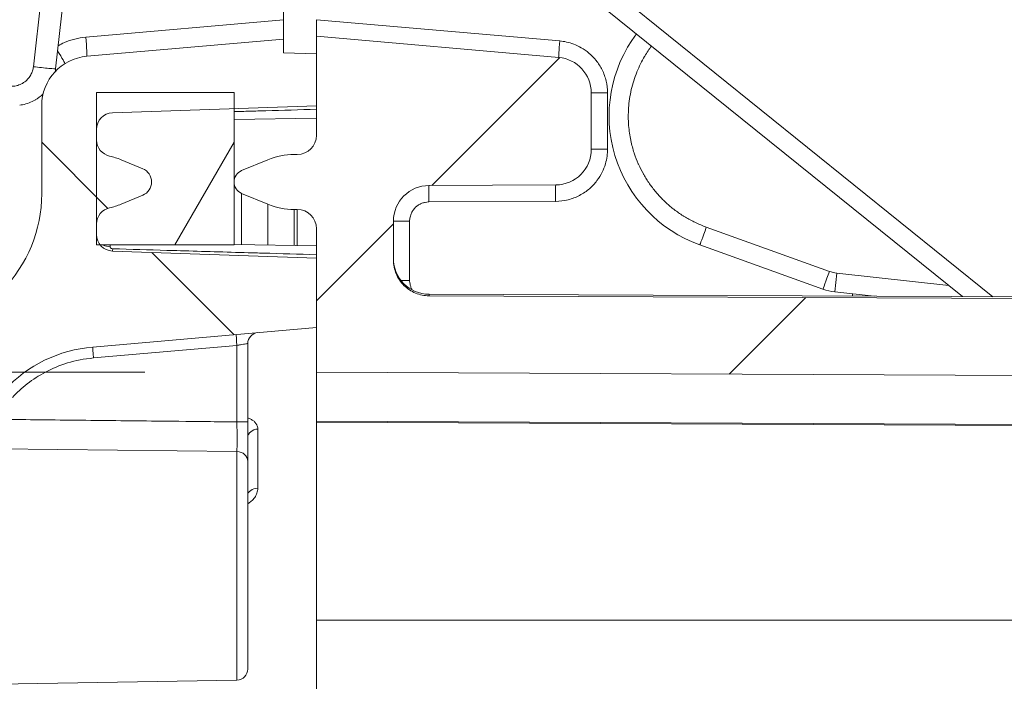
# Model space of a CAD drawing. Header units: inches. Extents: x -374 to 640, y -945 to 1059.
# Tile 130 of 222: x 95.47 to 97.26, y 68.8 to 70. Entities that reach past the tile are written whole.
import ezdxf

# ---------------------------------------------------------------- set-up
doc = ezdxf.new("R2010")
doc.units = ezdxf.units.IN
doc.header["$LTSCALE"] = 5
doc.header["$MEASUREMENT"] = 0
for name, color, linetype, lineweight in [('Dimension (ANSI)', 7, 'Continuous', 9), ('Hatch (ANSI)', 7, 'Continuous', 9), ('Visible (ANSI)', 7, 'Continuous', 18), ('Visible Narrow (ANSI)', 7, 'Continuous', 5)]:
    doc.layers.add(name, color=color, linetype=linetype, lineweight=lineweight)
doc.styles.add('Note Text (ANSI)', font='arial.ttf')
doc.dimstyles.new('.XX', dxfattribs={"dimscale": 5, "dimtxt": 0.095, "dimasz": 0.125, "dimexe": 0.1875, "dimexo": 0.0625, "dimgap": 0.0625, "dimtad": 0, "dimtih": 1, "dimtoh": 1, "dimrnd": 1e-08, "dimzin": 0, "dimdsep": 46, "dimtxsty": 'Note Text (ANSI)', "dimblk": 'Filled-1', "dimcen": 0.09, "dimdle": 0.45, "dimclrd": 256, "dimclre": 256, "dimclrt": 256, "dimadec": 0, "dimazin": 1, "dimtfac": 1.263158, "dimtofl": 0, "dimtmove": 0, "dimatfit": 3, "dimfxl": 1, "dimtolj": 1, "dimtzin": 4, "dimlwd": -1, "dimlwe": -1, "dimarcsym": 0})

# ---------------------------------------------------------------- blocks, each defined once
blk = doc.blocks.new('Filled-1')
at = {"color": 0}
for p, q in [((0, 0), (-1, 0.25)), ((-1, 0.25), (-1, -0.25)), ((-1, 0), (0, 0)), ((-1, -0.25), (0, 0))]:
    blk.add_line(p, q, dxfattribs=at)
at = {"color": 0, "flags": 128}
blk.add_lwpolyline([(-1, -0.25), (0, 0), (-1, 0.25), (-1, -0.25)], dxfattribs=at)
at = {"color": 0}
blk.add_solid([(-1, -0.25), (0, 0), (-1, 0.25), (-1, -0.25)], dxfattribs=at)
blk = doc.blocks.new('*D60')
at = {"layer": 'Defpoints', "color": 0, "transparency": 16777216}
for p in [(94.9302, 74.4463), (102.0074, 69.086), (94.9302, 57.2701)]:
    blk.add_point(p, dxfattribs=at)
at = {"layer": 'Dimension (ANSI)', "transparency": 16777216}
for p, q in [((94.9302, 57.5826), (94.9302, 75.3838)), ((102.0074, 69.3985), (102.0074, 75.3838)), ((95.5552, 74.4463), (97.5408, 74.4463)), ((101.3824, 74.4463), (99.3968, 74.4463))]:
    blk.add_line(p, q, dxfattribs=at)
at = {"layer": 'Dimension (ANSI)', "transparency": 16777216, "xscale": 0.625, "yscale": 0.625, "zscale": 0.625, "rotation": 180}
blk.add_blockref('Filled-1', (94.9302, 74.4463), dxfattribs=at)
at = {"layer": 'Dimension (ANSI)', "transparency": 16777216, "xscale": 0.625, "yscale": 0.625, "zscale": 0.625}
blk.add_blockref('Filled-1', (102.0074, 74.4463), dxfattribs=at)
at = {"layer": 'Dimension (ANSI)', "transparency": 16777216, "insert": (97.8533, 74.6888), "char_height": 0.475, "attachment_point": 1, "style": 'Note Text (ANSI)'}
blk.add_mtext('\\A1;7.08', dxfattribs=at)
blk = doc.blocks.new('*D61')
at = {"layer": 'Defpoints', "color": 0, "transparency": 16777216}
for p in [(96.0074, 69.3611), (91.8718, 45.1791), (96.0074, 45.1791)]:
    blk.add_point(p, dxfattribs=at)
at = {"layer": 'Dimension (ANSI)', "transparency": 16777216}
for p, q in [((95.6949, 69.3611), (90.9343, 69.3611)), ((91.8718, 68.7361), (91.8718, 57.8224)), ((91.8718, 45.8041), (91.8718, 56.7123)), ((95.6949, 45.1791), (90.9343, 45.1791))]:
    blk.add_line(p, q, dxfattribs=at)
at = {"layer": 'Dimension (ANSI)', "transparency": 16777216, "xscale": 0.625, "yscale": 0.625, "zscale": 0.625}
for p, rotation in [((91.8718, 69.3611), 90), ((91.8718, 45.1791), 270)]:
    blk.add_blockref('Filled-1', p, dxfattribs=dict(at, rotation=rotation))
at = {"layer": 'Dimension (ANSI)', "transparency": 16777216, "insert": (91.0659, 57.5099), "char_height": 0.475, "attachment_point": 1, "style": 'Note Text (ANSI)'}
blk.add_mtext('\\A1;24.18', dxfattribs=at)

msp = doc.modelspace()

# ---------------------------------------------------------------- hatches: boundary and pattern name
at = {"layer": 'Hatch (ANSI)'}
h = msp.add_hatch(dxfattribs=at)
h.set_pattern_fill('ANSI31', color=256, scale=5, style=0)
edge = h.paths.add_edge_path()
edge.add_line((101.88243, 57.42857), (101.88243, 57.11158))
edge.add_ellipse((102.13243, 57.11158), major_axis=(0, -0.25), ratio=1, start_angle=270, end_angle=330.00001)
edge.add_line((102.00743, 56.89507), (102.00743, 56.13524))
edge.add_ellipse((102.13243, 55.82905), major_axis=(0, 0.35355), ratio=0.7071068, start_angle=30, end_angle=90)
edge.add_line((101.88243, 55.82905), (101.88243, 55.38077))
edge.add_ellipse((102.13243, 55.38077), major_axis=(0, -0.35355), ratio=0.7071068, start_angle=270, end_angle=330.00001)
edge.add_line((102.00743, 55.07458), (102.00743, 45.45415))
edge.add_spline(control_points=[(102.00743, 45.45415), (102.00743, 45.43872), (102.00591, 45.42188), (101.99935, 45.38888), (101.99431, 45.37273), (101.9825, 45.34423), (101.97465, 45.32924), (101.95595, 45.30127), (101.94512, 45.28828), (101.9233, 45.26647), (101.91031, 45.25563), (101.88234, 45.23694), (101.86736, 45.22908), (101.83885, 45.21728), (101.8227, 45.21224), (101.7901, 45.20575), (101.77365, 45.20422), (101.75852, 45.20415)], knot_values=[2.8212414, 2.8212414, 2.8212414, 2.8212414, 2.9387934, 2.9387934, 3.0563455, 3.0563455, 3.1738973, 3.1738973, 3.291449, 3.291449, 3.4090007, 3.4090007, 3.5265524, 3.5265524, 3.6441038, 3.6441038, 3.7588904, 3.7588904, 3.7588904, 3.7588904], degree=3, periodic=0)
edge.add_line((101.75852, 45.20415), (96.00743, 45.17906))
edge.add_line((96.00743, 45.17906), (96.00743, 45.09757))
edge.add_line((96.00743, 45.09757), (96.00743, 44.97154))
edge.add_line((96.00743, 44.97154), (96.00743, 44.91782))
edge.add_ellipse((95.97243, 44.91782), major_axis=(0, -0.035), ratio=1, start_angle=0, end_angle=90, ccw=False)
edge.add_line((95.97243, 44.88282), (95.96679, 44.88282))
edge.add_ellipse((95.96679, 44.75782), major_axis=(-0.125, 0), ratio=1, start_angle=270, end_angle=292.5)
edge.add_line((95.91896, 44.87331), (95.87129, 44.85356))
edge.add_ellipse((95.87988, 44.83282), major_axis=(-0.02074, -0.00859), ratio=1, start_angle=270, end_angle=405)
edge.add_line((95.87129, 44.81208), (95.91896, 44.79234))
edge.add_ellipse((95.96679, 44.90782), major_axis=(0.11548, -0.04784), ratio=1, start_angle=270, end_angle=292.5)
edge.add_line((95.96679, 44.78282), (95.97243, 44.78282))
edge.add_ellipse((95.97243, 44.74782), major_axis=(0.035, 0), ratio=1, start_angle=0.00009, end_angle=90, ccw=False)
edge.add_line((96.00743, 44.74782), (96.00743, 44.6941))
edge.add_line((96.00743, 44.6941), (96.00743, 44.59967))
edge.add_line((96.00743, 44.59967), (96.00743, 44.56757))
edge.add_line((96.00743, 44.56757), (96.4481, 44.60613))
edge.add_ellipse((96.44243, 44.67088), major_axis=(0.06475, 0.00567), ratio=1, start_angle=270, end_angle=355)
edge.add_line((96.50743, 44.67088), (96.50743, 44.77317))
edge.add_ellipse((96.44243, 44.77317), major_axis=(0, 0.065), ratio=1, start_angle=270, end_angle=359.75)
edge.add_line((96.44272, 44.83817), (96.21215, 44.83918))
edge.add_ellipse((96.21243, 44.90418), major_axis=(-0.065, 0.00028), ratio=1, start_angle=0.25, end_angle=90, ccw=False)
edge.add_line((96.14743, 44.90418), (96.14743, 44.97495))
edge.add_spline(control_points=[(96.14743, 44.97495), (96.14743, 44.98297), (96.14931, 44.99241), (96.15545, 45.00724), (96.1608, 45.01524), (96.17214, 45.02659), (96.18015, 45.03193), (96.19488, 45.03804), (96.20419, 45.03992), (96.21215, 45.03995)], knot_values=[0.2445076, 0.2445076, 0.2445076, 0.2445076, 0.3056347, 0.3056347, 0.3667617, 0.3667617, 0.4278885, 0.4278885, 0.4882963, 0.4882963, 0.4882963, 0.4882963], degree=3, periodic=0)
edge.add_line((96.21215, 45.03995), (101.69385, 45.06387))
edge.add_spline(control_points=[(101.69385, 45.06387), (101.69395, 45.06387), (101.69404, 45.06387), (101.70216, 45.06387), (101.7116, 45.06199), (101.72642, 45.05585), (101.73442, 45.0505), (101.74577, 45.03916), (101.75112, 45.03116), (101.75726, 45.01633), (101.75913, 45.00689), (101.75913, 44.99887)], knot_values=[0.4882963, 0.4882963, 0.4882963, 0.4882963, 0.4890152, 0.4890152, 0.5501418, 0.5501418, 0.6112686, 0.6112686, 0.6723956, 0.6723956, 0.7335227, 0.7335227, 0.7335227, 0.7335227], degree=3, periodic=0)
edge.add_line((101.75913, 44.99887), (101.75913, 43.97017))
edge.add_ellipse((101.82413, 43.97017), major_axis=(0, -0.065), ratio=1, start_angle=270, end_angle=360)
edge.add_line((101.82413, 43.90517), (102.14743, 43.90517))
edge.add_line((102.14743, 43.90517), (102.14743, 43.99112))
edge.add_ellipse((102.09243, 43.99112), major_axis=(0, 0.055), ratio=1, start_angle=270, end_angle=359)
edge.add_line((102.09339, 44.04611), (101.96147, 44.04842))
edge.add_ellipse((101.96243, 44.10341), major_axis=(-0.05499, 0.00096), ratio=1, start_angle=1, end_angle=90, ccw=False)
edge.add_line((101.90743, 44.10341), (101.90743, 44.86592))
edge.add_spline(control_points=[(101.90743, 44.86592), (101.90743, 44.8727), (101.90902, 44.88069), (101.91422, 44.89323), (101.91874, 44.90001), (101.92834, 44.90961), (101.93511, 44.91413), (101.94736, 44.91921), (101.9549, 44.92079), (101.96147, 44.92091)], knot_values=[0.206891, 0.206891, 0.206891, 0.206891, 0.2586139, 0.2586139, 0.3103367, 0.3103367, 0.3620595, 0.3620595, 0.4113633, 0.4113633, 0.4113633, 0.4113633], degree=3, periodic=0)
edge.add_line((101.96147, 44.92091), (102.09339, 44.92321))
edge.add_spline(control_points=[(102.09339, 44.92321), (102.09996, 44.92332), (102.1075, 44.92491), (102.11975, 44.92999), (102.12652, 44.93451), (102.13612, 44.94411), (102.14065, 44.95088), (102.14584, 44.96343), (102.14743, 44.97141), (102.14743, 44.9782)], knot_values=[0.0024187, 0.0024187, 0.0024187, 0.0024187, 0.0517225, 0.0517225, 0.1034452, 0.1034452, 0.155168, 0.155168, 0.206891, 0.206891, 0.206891, 0.206891], degree=3, periodic=0)
edge.add_line((102.14743, 44.9782), (102.14743, 69.56194))
edge.add_spline(control_points=[(102.14743, 69.56194), (102.14743, 69.56873), (102.14584, 69.57672), (102.14065, 69.58926), (102.13612, 69.59604), (102.12652, 69.60564), (102.11975, 69.61016), (102.1075, 69.61523), (102.09996, 69.61682), (102.09339, 69.61694)], knot_values=[0.6206731, 0.6206731, 0.6206731, 0.6206731, 0.6723961, 0.6723961, 0.7241189, 0.7241189, 0.7758416, 0.7758416, 0.8251454, 0.8251454, 0.8251454, 0.8251454], degree=3, periodic=0)
edge.add_line((102.09339, 69.61694), (101.96147, 69.61924))
edge.add_spline(control_points=[(101.96147, 69.61924), (101.9549, 69.61935), (101.94736, 69.62094), (101.93511, 69.62601), (101.92834, 69.63054), (101.91874, 69.64014), (101.91422, 69.64691), (101.90902, 69.65945), (101.90743, 69.66744), (101.90743, 69.67423)], knot_values=[0.4162008, 0.4162008, 0.4162008, 0.4162008, 0.4655046, 0.4655046, 0.5172273, 0.5172273, 0.5689501, 0.5689501, 0.6206731, 0.6206731, 0.6206731, 0.6206731], degree=3, periodic=0)
edge.add_line((101.90743, 69.67423), (101.90743, 70.43674))
edge.add_ellipse((101.96243, 70.43674), major_axis=(0, 0.055), ratio=1, start_angle=1, end_angle=90, ccw=False)
edge.add_line((101.96147, 70.49173), (102.09339, 70.49403))
edge.add_ellipse((102.09243, 70.54902), major_axis=(0.05499, 0.00096), ratio=1, start_angle=270, end_angle=359)
edge.add_line((102.14743, 70.54902), (102.14743, 70.63498))
edge.add_line((102.14743, 70.63498), (101.82413, 70.63498))
edge.add_ellipse((101.82413, 70.56998), major_axis=(-0.065, 0), ratio=1, start_angle=270, end_angle=360)
edge.add_line((101.75913, 70.56998), (101.75913, 69.54128))
edge.add_spline(control_points=[(101.75913, 69.54128), (101.75913, 69.53325), (101.75726, 69.52381), (101.75112, 69.50899), (101.74577, 69.50099), (101.73442, 69.48964), (101.72642, 69.48429), (101.7116, 69.47815), (101.70216, 69.47628), (101.69404, 69.47628), (101.69395, 69.47628), (101.69385, 69.47628)], knot_values=[0.2445076, 0.2445076, 0.2445076, 0.2445076, 0.3056347, 0.3056347, 0.3667617, 0.3667617, 0.4278885, 0.4278885, 0.4890152, 0.4890152, 0.4897341, 0.4897341, 0.4897341, 0.4897341], degree=3, periodic=0)
edge.add_line((101.69385, 69.47628), (96.21215, 69.5002))
edge.add_spline(control_points=[(96.21215, 69.5002), (96.20419, 69.50023), (96.19488, 69.50211), (96.18015, 69.50821), (96.17214, 69.51356), (96.1608, 69.52491), (96.15545, 69.53291), (96.14931, 69.54773), (96.14743, 69.55717), (96.14743, 69.5652)], knot_values=[0.4897341, 0.4897341, 0.4897341, 0.4897341, 0.5501418, 0.5501418, 0.6112686, 0.6112686, 0.6723956, 0.6723956, 0.7335227, 0.7335227, 0.7335227, 0.7335227], degree=3, periodic=0)
edge.add_line((96.14743, 69.5652), (96.14743, 69.63597))
edge.add_ellipse((96.21243, 69.63597), major_axis=(0, 0.065), ratio=1, start_angle=0.25, end_angle=90, ccw=False)
edge.add_line((96.21215, 69.70097), (96.44272, 69.70197))
edge.add_ellipse((96.44243, 69.76697), major_axis=(0.065, 0.00028), ratio=1, start_angle=270, end_angle=359.75)
edge.add_line((96.50743, 69.76697), (96.50743, 69.86927))
edge.add_ellipse((96.44243, 69.86927), major_axis=(0, 0.065), ratio=1, start_angle=270, end_angle=355)
edge.add_line((96.4481, 69.93402), (96.00743, 69.97257))
edge.add_line((96.00743, 69.97257), (96.00743, 69.94048))
edge.add_line((96.00743, 69.94048), (96.00743, 69.84604))
edge.add_line((96.00743, 69.84604), (96.00743, 69.79232))
edge.add_ellipse((95.97243, 69.79232), major_axis=(0, -0.035), ratio=1, start_angle=0.00009, end_angle=90, ccw=False)
edge.add_line((95.97243, 69.75732), (95.96679, 69.75732))
edge.add_ellipse((95.96679, 69.63232), major_axis=(-0.125, 0), ratio=1, start_angle=270, end_angle=292.5)
edge.add_line((95.91896, 69.74781), (95.87129, 69.72806))
edge.add_ellipse((95.87988, 69.70732), major_axis=(-0.02074, -0.00859), ratio=1, start_angle=270, end_angle=405)
edge.add_line((95.87129, 69.68658), (95.91896, 69.66684))
edge.add_ellipse((95.96679, 69.78232), major_axis=(0.11548, -0.04784), ratio=1, start_angle=270, end_angle=292.5)
edge.add_line((95.96679, 69.65732), (95.97243, 69.65732))
edge.add_ellipse((95.97243, 69.62232), major_axis=(0.035, 0), ratio=1, start_angle=0, end_angle=90, ccw=False)
edge.add_line((96.00743, 69.62232), (96.00743, 69.5686))
edge.add_line((96.00743, 69.5686), (96.00743, 69.44257))
edge.add_line((96.00743, 69.44257), (96.00743, 69.36109))
edge.add_line((96.00743, 69.36109), (101.75852, 69.33599))
edge.add_spline(control_points=[(101.75852, 69.33599), (101.77365, 69.33593), (101.7901, 69.3344), (101.8227, 69.32791), (101.83885, 69.32287), (101.86736, 69.31106), (101.88234, 69.30321), (101.91031, 69.28452), (101.9233, 69.27368), (101.94512, 69.25186), (101.95595, 69.23887), (101.97465, 69.2109), (101.9825, 69.19592), (101.99431, 69.16741), (101.99935, 69.15127), (102.00591, 69.11827), (102.00743, 69.10142), (102.00743, 69.086)], knot_values=[0.0027648, 0.0027648, 0.0027648, 0.0027648, 0.1175514, 0.1175514, 0.2351027, 0.2351027, 0.3526544, 0.3526544, 0.4702061, 0.4702061, 0.5877579, 0.5877579, 0.7053096, 0.7053096, 0.8228617, 0.8228617, 0.9404138, 0.9404138, 0.9404138, 0.9404138], degree=3, periodic=0)
edge.add_line((102.00743, 69.086), (102.00743, 59.46557))
edge.add_ellipse((102.13243, 59.15938), major_axis=(0, 0.35355), ratio=0.7071068, start_angle=30, end_angle=90)
edge.add_line((101.88243, 59.15938), (101.88243, 58.71109))
edge.add_ellipse((102.13243, 58.71109), major_axis=(0, -0.35355), ratio=0.7071068, start_angle=270, end_angle=330.00001)
edge.add_line((102.00743, 58.40491), (102.00743, 57.64507))
edge.add_ellipse((102.13243, 57.42857), major_axis=(-0.21651, -0.125), ratio=1, start_angle=270, end_angle=330)
h = msp.add_hatch(dxfattribs=at)
h.set_pattern_fill('ANSI31', color=256, scale=5, angle=90.0002, style=0)
edge = h.paths.add_edge_path()
edge.add_ellipse((601.21743, 57.27007), major_axis=(-11.4795, 506.1571), ratio=1, start_angle=87.401538, end_angle=90)
edge.add_spline(control_points=[(95.06033, 45.79057), (95.06091, 45.76485), (95.06467, 45.73926), (95.0803, 45.6827), (95.094, 45.65259), (95.11214, 45.62518)], knot_values=[-0.5111668, -0.5111668, -0.5111668, -0.5111668, -0.3146232, -0.3146232, -0.0640357, -0.0640357, -0.0640357, -0.0640357], degree=3, periodic=0)
edge.add_ellipse((97.71116, 47.34504), major_axis=(-2.13398, 2.27133), ratio=1, start_angle=80.27988, end_angle=90)
edge.add_ellipse((95.62203, 45.38225), major_axis=(-0.24905, 0.02179), ratio=1, start_angle=48.21413, end_angle=90)
edge.add_line((95.60024, 45.1332), (96.00743, 45.09757))
edge.add_line((96.00743, 45.09757), (96.00743, 44.97154))
edge.add_line((96.00743, 44.97154), (95.85743, 44.9663))
edge.add_line((95.85743, 44.9663), (95.63638, 44.95858))
edge.add_ellipse((95.63743, 44.9286), major_axis=(0, 0.03), ratio=1, start_angle=2.00169, end_angle=90)
edge.add_line((95.60743, 44.9286), (95.60743, 44.9092))
edge.add_ellipse((95.63743, 44.9092), major_axis=(-0.0293, 0.00645), ratio=1, start_angle=12.4159, end_angle=90)
edge.add_ellipse((95.60411, 44.75782), major_axis=(-0.11548, 0.04784), ratio=1, start_angle=270, end_angle=280.0841, ccw=False)
edge.add_line((95.65194, 44.87331), (95.69126, 44.85702))
edge.add_ellipse((95.68124, 44.83282), major_axis=(0.0242, 0.01002), ratio=1, start_angle=270, end_angle=405, ccw=False)
edge.add_line((95.69126, 44.80863), (95.65194, 44.79234))
edge.add_ellipse((95.60411, 44.90782), major_axis=(0.12208, 0.02688), ratio=1, start_angle=270, end_angle=280.0841, ccw=False)
edge.add_ellipse((95.63743, 44.75645), major_axis=(0, 0.03), ratio=1, start_angle=12.4159, end_angle=90)
edge.add_line((95.60743, 44.75645), (95.60743, 44.73704))
edge.add_ellipse((95.63743, 44.73704), major_axis=(-0.02897, 0.00779), ratio=1, start_angle=15.05237, end_angle=90)
edge.add_ellipse((95.63743, 44.73704), major_axis=(-0.02998, 0.00105), ratio=1, start_angle=76.94799, end_angle=90)
edge.add_line((95.63639, 44.70706), (96.00743, 44.6941))
edge.add_line((96.00743, 44.6941), (96.00743, 44.59967))
edge.add_line((96.00743, 44.59967), (95.94743, 44.59757))
edge.add_line((95.94743, 44.59757), (95.94743, 44.57282))
edge.add_line((95.94743, 44.57282), (95.58959, 44.60413))
edge.add_ellipse((95.59743, 44.69379), major_axis=(0, -0.09), ratio=1, start_angle=270, end_angle=355, ccw=False)
edge.add_line((95.50743, 44.69379), (95.50743, 44.85449))
edge.add_ellipse((95.25743, 44.85449), major_axis=(0.17563, -0.17791), ratio=1, start_angle=45.36935, end_angle=90)
edge.add_ellipse((106.7264, 56.17654), major_axis=(10.69045, -11.72368), ratio=1, start_angle=270, end_angle=272.269962, ccw=False)
edge.add_spline(control_points=[(95.00272, 45.48609), (94.96167, 45.5311), (94.92919, 45.58324), (94.88534, 45.69471), (94.87363, 45.75286), (94.8723, 45.81168)], knot_values=[-0.9128393, -0.9128393, -0.9128393, -0.9128393, -0.4486326, -0.4486326, -0.0000515, -0.0000515, -0.0000515, -0.0000515], degree=3, periodic=0)
edge.add_ellipse((601.21743, 57.27007), major_axis=(-11.45839, -506.34513), ratio=1, start_angle=270, end_angle=272.5927196, ccw=False)
edge.add_spline(control_points=[(94.8723, 68.72847), (94.87363, 68.78729), (94.88534, 68.84543), (94.92919, 68.9569), (94.96167, 69.00904), (95.00272, 69.05406)], knot_values=[-0.9284645, -0.9284645, -0.9284645, -0.9284645, -0.4798789, -0.4798789, -0.0156781, -0.0156781, -0.0156781, -0.0156781], degree=3, periodic=0)
edge.add_ellipse((106.7264, 58.3636), major_axis=(-11.14641, -11.29106), ratio=1, start_angle=270, end_angle=272.269964, ccw=False)
edge.add_ellipse((95.25743, 69.68565), major_axis=(0, -0.25), ratio=1, start_angle=45.36935, end_angle=90)
edge.add_line((95.50743, 69.68565), (95.50743, 69.84636))
edge.add_ellipse((95.59743, 69.84636), major_axis=(-0.08966, -0.00784), ratio=1, start_angle=270, end_angle=355, ccw=False)
edge.add_line((95.58959, 69.93602), (95.94743, 69.96732))
edge.add_line((95.94743, 69.96732), (95.94743, 69.94257))
edge.add_line((95.94743, 69.94257), (96.00743, 69.94048))
edge.add_line((96.00743, 69.94048), (96.00743, 69.84604))
edge.add_line((96.00743, 69.84604), (95.85743, 69.8408))
edge.add_line((95.85743, 69.8408), (95.63638, 69.83308))
edge.add_ellipse((95.63743, 69.8031), major_axis=(0, 0.03), ratio=1, start_angle=2.00169, end_angle=90)
edge.add_line((95.60743, 69.8031), (95.60743, 69.7837))
edge.add_ellipse((95.63743, 69.7837), major_axis=(-0.0293, 0.00645), ratio=1, start_angle=12.4159, end_angle=90)
edge.add_ellipse((95.60411, 69.63232), major_axis=(-0.11548, 0.04784), ratio=1, start_angle=270, end_angle=280.0841, ccw=False)
edge.add_line((95.65194, 69.74781), (95.69126, 69.73152))
edge.add_ellipse((95.68124, 69.70732), major_axis=(0.0242, 0.01002), ratio=1, start_angle=270, end_angle=405, ccw=False)
edge.add_line((95.69126, 69.68313), (95.65194, 69.66684))
edge.add_ellipse((95.60411, 69.78232), major_axis=(0.12208, 0.02688), ratio=1, start_angle=270, end_angle=280.0841, ccw=False)
edge.add_ellipse((95.63743, 69.63095), major_axis=(0, 0.03), ratio=1, start_angle=12.4159, end_angle=90)
edge.add_line((95.60743, 69.63095), (95.60743, 69.61154))
edge.add_ellipse((95.63743, 69.61154), major_axis=(-0.01847, 0.02364), ratio=1, start_angle=51.998, end_angle=90)
edge.add_ellipse((95.63743, 69.61154), major_axis=(-0.02998, 0.00105), ratio=1, start_angle=40.00237, end_angle=90)
edge.add_line((95.63639, 69.58156), (96.00743, 69.5686))
edge.add_line((96.00743, 69.5686), (96.00743, 69.44257))
edge.add_line((96.00743, 69.44257), (95.60024, 69.40695))
edge.add_ellipse((95.62203, 69.1579), major_axis=(0.17118, 0.1822), ratio=1, start_angle=48.21413, end_angle=90)
edge.add_ellipse((97.71116, 67.19511), major_axis=(1.71987, 2.59901), ratio=1, start_angle=80.28015, end_angle=90)
edge.add_spline(control_points=[(95.11215, 68.91498), (95.09405, 68.88763), (95.08037, 68.8576), (95.0647, 68.80106), (95.06092, 68.7754), (95.06033, 68.7496)], knot_values=[-0.4568254, -0.4568254, -0.4568254, -0.4568254, -0.2068293, -0.2068293, -0.0097166, -0.0097166, -0.0097166, -0.0097166], degree=3, periodic=0)
h = msp.add_hatch(dxfattribs=at)
h.set_pattern_fill('ANSI31', color=256, scale=5, angle=15, style=0)
h.paths.add_polyline_path([(95.60743, 69.59307), (95.61379, 69.59307), (95.85743, 69.59307), (95.85743, 69.8408), (95.85743, 69.87007), (95.60743, 69.87007), (95.60743, 69.8031), (95.60743, 69.7837), (95.60743, 69.63095), (95.60743, 69.61154)])

# ---------------------------------------------------------------- linework, layer by layer
at = {"layer": 'Visible (ANSI)'}
for p, q in [((97.18301, 69.49869), (96.38323, 70.14321)), ((95.55459, 70.1089), (95.53276, 69.91322)), ((95.94743, 70.04028), (95.94743, 70.00235)), ((95.94743, 69.96732), (95.94743, 70.00235)), ((96.00743, 69.97257), (96.00743, 70.00264)), ((95.94743, 69.96732), (95.58959, 69.93602)), ((95.94743, 69.94257), (95.94743, 69.96732)), ((96.4481, 69.93402), (96.00743, 69.97257)), ((96.00743, 69.97257), (96.00743, 69.79232)), ((96.00743, 69.94048), (95.94743, 69.94257)), ((96.00743, 69.84604), (96.00743, 69.94048)), ((95.85743, 69.87007), (95.60743, 69.87007)), ((95.60743, 69.87007), (95.60743, 69.59307)), ((95.85743, 69.59307), (95.85743, 69.87007)), ((96.50743, 69.76697), (96.50743, 69.86927)), ((95.50743, 69.84636), (95.50743, 69.68565)), ((95.63638, 69.83308), (96.00743, 69.84604)), ((96.00743, 69.82354), (95.85743, 69.82092)), ((95.60743, 69.7837), (95.60743, 69.8031)), ((95.69126, 69.73152), (95.65194, 69.74781)), ((95.91896, 69.74781), (95.87129, 69.72806)), ((95.97243, 69.75732), (95.96679, 69.75732)), ((96.21215, 69.70097), (96.44272, 69.70197)), ((95.65194, 69.66684), (95.69126, 69.68313)), ((95.87129, 69.68658), (95.91896, 69.66684)), ((95.96679, 69.65732), (95.97243, 69.65732)), ((96.14743, 69.5652), (96.14743, 69.63597)), ((95.60743, 69.61154), (95.60743, 69.63095)), ((96.00743, 69.62232), (96.00743, 69.36109)), ((95.60743, 69.59307), (95.85743, 69.59307)), ((96.00743, 69.5686), (95.63639, 69.58156)), ((96.00743, 69.5911), (95.85743, 69.59372)), ((96.92878, 69.51237), (96.70494, 69.59278)), ((96.00743, 69.44257), (96.00743, 69.5686)), ((101.69385, 69.47901), (96.21215, 69.50293)), ((101.69385, 69.47628), (96.21215, 69.5002)), ((97.02226, 69.4994), (96.95043, 69.50736)), ((97.00743, 69.50104), (97.00743, 69.49946)), ((95.60024, 69.40695), (96.00743, 69.44257)), ((95.88243, 69.41331), (95.88243, 69.27067)), ((96.00743, 69.36109), (101.75852, 69.33599)), ((96.00743, 69.27191), (96.00743, 69.36109)), ((96.00743, 69.27007), (96.00743, 69.27191)), ((96.00743, 68.91007), (96.00743, 69.27007)), ((96.00743, 69.27007), (101.75852, 69.24498)), ((95.88243, 68.82098), (95.88243, 69.19885)), ((96.00743, 67.11576), (96.00743, 68.91007)), ((95.86278, 68.80098), (95.07851, 68.78729))]:
    msp.add_line(p, q, dxfattribs=at)
for centre, radius, start, end in [((96.78928, 69.82757), 0.24948, 143.20861, 250.24049), ((95.59743, 69.84636), 0.09, 95, 180), ((96.44243, 69.86927), 0.065, 0, 85), ((95.47475, 69.87031), 0.035, 348.95913, 354.36473), ((95.63743, 69.8031), 0.03, 92.00175, 180.00006), ((95.63743, 69.7837), 0.03, 180, 257.5841), ((95.97243, 69.79232), 0.035, 270, 359.99991), ((96.44243, 69.76697), 0.065, 270.25, 0), ((95.60411, 69.63232), 0.125, 67.5, 77.5841), ((95.96679, 69.63232), 0.125, 90, 112.5), ((95.68124, 69.70732), 0.02619, 292.5, 67.5), ((95.87988, 69.70732), 0.02245, 112.5, 247.5), ((96.21243, 69.63597), 0.065, 90.25, 180), ((95.25743, 69.68565), 0.25, 315.36935, 0), ((95.63743, 69.63095), 0.03, 102.4159, 180), ((95.60411, 69.78232), 0.125, 282.4159, 292.5), ((95.96679, 69.78232), 0.125, 247.5, 270), ((95.97243, 69.62232), 0.035, 0, 90), ((95.63743, 69.61154), 0.03, 179.99998, 267.99962), ((96.21243, 69.56793), 0.065, 180, 269.75), ((95.90243, 69.41331), 0.02, 95, 180), ((95.62203, 69.1579), 0.25, 95, 136.78587), ((95.86243, 68.82098), 0.02, 271, 0)]:
    msp.add_arc(centre, radius, start, end, dxfattribs=at)
for centre, major_axis, ratio, start_param, end_param in [((95.63726, 69.60655), (-0.00087, -0.02498), 0.0205912, 0.0010242, 0.5926723), ((96.96089, 69.60177), (-0.09442, 0.01046), 0.9999392, 1.3362975, 1.5707963), ((95.90243, 69.13757), (-0.02, 0), 0.6341698, 6.2830558, 6.2831853)]:
    msp.add_ellipse(centre, major_axis=major_axis, ratio=ratio, start_param=start_param, end_param=end_param, dxfattribs=at)
for points in [[(95.53276, 69.91322), (95.53258, 69.91153), (95.53233, 69.90985), (95.53203, 69.90818)], [(95.63639, 69.58159), (95.63639, 69.58159), (95.63639, 69.58159), (95.63639, 69.58159)], [(95.63639, 69.58159), (95.63639, 69.58159), (95.63639, 69.58159), (95.63639, 69.58159)]]:
    msp.add_open_spline(points, degree=3, dxfattribs=at)
for points, knots in [([(95.50986, 69.86714), (95.50983, 69.86711), (95.50555, 69.86305), (95.50073, 69.85946), (95.49558, 69.8565), (95.49552, 69.85646)], [0.42753459, 0.42753459, 0.42753459, 0.42753459, 0.42857143, 0.57142857, 0.57316947, 0.57316947, 0.57316947, 0.57316947]), ([(95.49552, 69.85646), (95.4885, 69.85244), (95.48074, 69.84953), (95.47103, 69.84761), (95.46923, 69.84732), (95.46743, 69.8471)], [0, 0, 0, 0, 0.061802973, 0.061802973, 0.07568995, 0.07568995, 0.07568995, 0.07568995]), ([(96.21215, 69.5002), (96.20419, 69.50023), (96.19488, 69.50211), (96.18015, 69.50821), (96.17214, 69.51356), (96.1608, 69.52491), (96.15545, 69.53291), (96.14931, 69.54773), (96.14743, 69.55717), (96.14743, 69.5652)], [0.48973406, 0.48973406, 0.48973406, 0.48973406, 0.55014179, 0.55014179, 0.61126859, 0.61126859, 0.67239558, 0.67239558, 0.73352275, 0.73352275, 0.73352275, 0.73352275]), ([(95.88243, 69.27067), (95.88243, 69.26424), (95.88243, 69.25233), (95.88243, 69.23719), (95.88243, 69.2253), (95.88243, 69.21535), (95.88243, 69.20657), (95.88243, 69.2012), (95.88243, 69.19885)], [0, 0, 0, 0, 0.16666667, 0.33333333, 0.5, 0.66666667, 0.83333333, 0.99999996, 0.99999996, 0.99999996, 0.99999996])]:
    msp.add_open_spline(points, degree=3, knots=knots, dxfattribs=at)
at = {"layer": 'Visible Narrow (ANSI)'}
for p, q in [((97.23827, 69.49845), (96.40514, 70.16985)), ((95.51414, 70.11271), (95.49232, 69.91702)), ((95.58776, 69.97088), (95.94743, 70.00235)), ((96.00743, 70.00264), (96.45019, 69.96391)), ((96.50743, 69.86927), (96.53691, 69.86927)), ((96.53691, 69.86927), (96.53691, 69.76697)), ((96.50743, 69.76697), (96.53691, 69.76697)), ((96.17691, 69.6904), (96.17691, 69.6904)), ((95.87129, 69.59348), (95.87129, 69.68658)), ((96.44232, 69.67197), (96.21176, 69.67097)), ((95.91896, 69.66684), (95.91896, 69.59265)), ((95.96679, 69.65732), (95.96679, 69.59181)), ((95.97243, 69.59172), (95.97243, 69.65732)), ((96.14743, 69.63597), (96.17691, 69.63597)), ((96.17691, 69.63597), (96.17691, 69.52826)), ((96.94054, 69.5447), (96.7167, 69.62511)), ((95.632, 69.5895), (95.632, 69.59307)), ((96.16094, 69.52826), (96.17691, 69.52826)), ((96.95422, 69.54154), (96.95043, 69.50736)), ((97.15785, 69.51897), (96.95422, 69.54154)), ((96.21215, 69.5002), (96.21215, 69.50293)), ((96.98287, 69.50376), (96.98287, 69.49957)), ((95.60163, 69.38702), (95.86278, 69.40987)), ((95.86278, 69.40987), (95.86278, 69.27067)), ((95.86278, 69.27067), (95.88243, 69.27067)), ((95.90069, 69.15021), (95.90069, 69.25776)), ((96.00743, 69.27191), (101.75852, 69.24682)), ((95.38572, 69.22243), (95.86278, 69.2168)), ((95.86278, 68.80098), (95.86278, 69.2168)), ((101.75852, 68.91007), (96.00743, 68.91007))]:
    msp.add_line(p, q, dxfattribs=at)
for centre, start, end in [((132.61238, 552.0832), 269.3079848, 269.3079849), ((132.61238, 552.0832), 269.3364756, 269.3364757), ((132.61238, 552.0832), 270.0142531, 270.0142532), ((132.61238, -437.54305), 89.30796703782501, 89.30796710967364), ((132.61238, -437.54305), 89.98574681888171, 89.98574689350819), ((132.61238, -437.54305), 90.66352429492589, 90.66352437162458), ((132.61238, -437.54305), 90.69201509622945, 90.69201518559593)]:
    msp.add_arc(centre, 507.11098, start, end, dxfattribs=at)
for centre, major_axis, ratio, start_param, end_param in [((95.58654, 69.97088), (0.00305, -0.03487), 0.0347669, 0, 1.5677546), ((96.45071, 69.96391), (-0.00261, -0.02989), 0.017386, 4.7139075, 6.2831853), ((95.53129, 69.95243), (0.01852, -0.0297), 0.029619, 0, 1.3374895), ((95.49798, 69.9171), (0.03478, -0.00388), 0.0205223, 4.5512066, 6.2831842), ((96.21228, 69.67097), (-0.00013, 0.03), 0.0174522, 0.0000002, 1.5707198), ((96.44285, 69.67197), (-0.00013, 0.03), 0.0174522, 0, 1.5707202), ((96.71677, 69.62572), (-0.01183, -0.03294), 0.0040555, 0, 1.5538188), ((96.94061, 69.54531), (-0.01183, -0.03294), 0.0040555, 0, 1.5538207), ((96.96083, 69.60116), (-0.05964, 0.00661), 0.9998477, 1.3363136, 1.5707963), ((95.86313, 69.40987), (-0.00174, 0.01992), 0.017386, 0, 1.5692752), ((95.60198, 69.38702), (-0.00174, 0.01992), 0.017386, 0, 1.5692752), ((95.86243, 69.27066), (0.00022, -0.05998), 0.0058152, 0.4556319, 1.5708896), ((95.90243, 69.24236), (-0.02, 0), 0.7731938, 4.799656, 6.2831859), ((95.86243, 69.19885), (0.02, 0), 0.8979329, 0, 1.5533431), ((95.90243, 69.13757), (-0.02, 0), 0.6341698, 4.7996554, 6.2830558)]:
    msp.add_ellipse(centre, major_axis=major_axis, ratio=ratio, start_param=start_param, end_param=end_param, dxfattribs=at)
for points, knots in [([(95.53746, 69.95536), (95.54115, 69.95743), (95.55056, 69.96211), (95.56732, 69.96792), (95.58075, 69.97027), (95.58776, 69.97088)], [0.10446182, 0.10446182, 0.10446182, 0.10446182, 0.33333333, 0.66666667, 1, 1, 1, 1]), ([(96.7167, 69.62511), (96.70975, 69.62761), (96.70313, 69.63039), (96.69685, 69.63339), (96.69599, 69.6338), (96.69514, 69.63421), (96.69429, 69.63463), (96.68803, 69.63772), (96.6821, 69.64103), (96.67646, 69.64451), (96.67576, 69.64494), (96.67507, 69.64538), (96.67438, 69.64582), (96.66874, 69.64939), (96.66339, 69.65315), (96.65829, 69.65708), (96.65772, 69.65752), (96.65716, 69.65796), (96.6566, 69.6584), (96.65149, 69.66241), (96.64663, 69.66661), (96.642, 69.67099), (96.64154, 69.67142), (96.64109, 69.67185), (96.64064, 69.67228), (96.63599, 69.67674), (96.63156, 69.68139), (96.62733, 69.68626), (96.62697, 69.68668), (96.62662, 69.68709), (96.62626, 69.68751), (96.62201, 69.69247), (96.61797, 69.69765), (96.61418, 69.70301), (96.6139, 69.7034), (96.61363, 69.70379), (96.61336, 69.70418), (96.60956, 69.70961), (96.60603, 69.71522), (96.6028, 69.72089), (96.60261, 69.72123), (96.60241, 69.72158), (96.60222, 69.72192), (96.59899, 69.72765), (96.59609, 69.73344), (96.5934, 69.73944), (96.59327, 69.73974), (96.59314, 69.74003), (96.59301, 69.74033), (96.59032, 69.74643), (96.58786, 69.75275), (96.58561, 69.75953), (96.58552, 69.75978), (96.58544, 69.76004), (96.58535, 69.7603), (96.5831, 69.76718), (96.58107, 69.77453), (96.57936, 69.78263), (96.57932, 69.78285), (96.57927, 69.78306), (96.57923, 69.78328), (96.57752, 69.79151), (96.57614, 69.80051), (96.57538, 69.81025), (96.57537, 69.8104), (96.57536, 69.81055), (96.57535, 69.8107), (96.5746, 69.82057), (96.5745, 69.83119), (96.57526, 69.84207), (96.57604, 69.85305), (96.5777, 69.86429), (96.58025, 69.87532), (96.5828, 69.88631), (96.58622, 69.89709), (96.59033, 69.90726), (96.59039, 69.90743), (96.59046, 69.90759), (96.59053, 69.90776), (96.59459, 69.91774), (96.59931, 69.92712), (96.60426, 69.93557), (96.6044, 69.9358), (96.60453, 69.93603), (96.60467, 69.93626), (96.60868, 69.94304), (96.61284, 69.94921), (96.617, 69.95482)], [0, 0, 0, 0, 0.03382261, 0.03382261, 0.03382261, 0.03846154, 0.03846154, 0.03846154, 0.07268265, 0.07268265, 0.07268265, 0.07692308, 0.07692308, 0.07692308, 0.11155142, 0.11155142, 0.11155142, 0.11538462, 0.11538462, 0.11538462, 0.15041722, 0.15041722, 0.15041722, 0.15384615, 0.15384615, 0.15384615, 0.18928882, 0.18928882, 0.18928882, 0.19230769, 0.19230769, 0.19230769, 0.22816952, 0.22816952, 0.22816952, 0.23076923, 0.23076923, 0.23076923, 0.26702617, 0.26702617, 0.26702617, 0.26923077, 0.26923077, 0.26923077, 0.30587538, 0.30587538, 0.30587538, 0.30769231, 0.30769231, 0.30769231, 0.34474487, 0.34474487, 0.34474487, 0.34615385, 0.34615385, 0.34615385, 0.3836221, 0.3836221, 0.3836221, 0.38461538, 0.38461538, 0.38461538, 0.42249919, 0.42249919, 0.42249919, 0.42307692, 0.42307692, 0.42307692, 0.46136387, 0.46136387, 0.46136387, 0.5, 0.5, 0.5, 0.53846154, 0.53846154, 0.53846154, 0.53908697, 0.53908697, 0.53908697, 0.57692308, 0.57692308, 0.57692308, 0.57795461, 0.57795461, 0.57795461, 0.60849064, 0.60849064, 0.60849064, 0.60849064]), ([(95.49232, 69.91702), (95.49203, 69.91444), (95.4915, 69.91195), (95.49075, 69.90953), (95.49058, 69.90899), (95.4904, 69.90845), (95.49021, 69.90792), (95.48927, 69.90532), (95.48805, 69.90279), (95.48659, 69.90042), (95.48641, 69.90013), (95.48623, 69.89985), (95.48604, 69.89956), (95.4844, 69.89704), (95.48247, 69.89471), (95.4803, 69.89263), (95.47796, 69.89038), (95.47534, 69.88841), (95.47253, 69.88679), (95.46982, 69.88523), (95.46693, 69.88398), (95.46392, 69.8831), (95.4636, 69.883), (95.46329, 69.88291), (95.46297, 69.88283), (95.46026, 69.8821), (95.45746, 69.88166), (95.45468, 69.88151), (95.45413, 69.88148), (95.45357, 69.88146), (95.45302, 69.88145), (95.45047, 69.88142), (95.44793, 69.88164), (95.44537, 69.8821)], [0.00000016, 0.00000016, 0.00000016, 0.00000016, 0.11690685, 0.11690685, 0.11690685, 0.14285728, 0.14285728, 0.14285728, 0.27017289, 0.27017289, 0.27017289, 0.2857144, 0.2857144, 0.2857144, 0.42320831, 0.42320831, 0.42320831, 0.57142864, 0.57142864, 0.57142864, 0.71428576, 0.71428576, 0.71428576, 0.72925347, 0.72925347, 0.72925347, 0.85714288, 0.85714288, 0.85714288, 0.88258877, 0.88258877, 0.88258877, 1, 1, 1, 1]), ([(96.00743, 69.83961), (95.97689, 69.83874), (95.94616, 69.83785), (95.91524, 69.83696), (95.90546, 69.83668), (95.89567, 69.83639), (95.88585, 69.83611), (95.87639, 69.83584), (95.86692, 69.83556), (95.85743, 69.83529)], [0, 0, 0, 0, 0.25324431, 0.25324431, 0.25324431, 0.33333333, 0.33333333, 0.33333333, 0.41047855, 0.41047855, 0.41047855, 0.41047855]), ([(96.21176, 69.67097), (96.21148, 69.67097), (96.2112, 69.67096), (96.21092, 69.67095), (96.20897, 69.6709), (96.20699, 69.67068), (96.20493, 69.67027), (96.20451, 69.67018), (96.20408, 69.67008), (96.20366, 69.66998), (96.20171, 69.66951), (96.19972, 69.66885), (96.19772, 69.66796), (96.19715, 69.66771), (96.19659, 69.66744), (96.19602, 69.66715), (96.19415, 69.6662), (96.19228, 69.66503), (96.19046, 69.66363), (96.18979, 69.6631), (96.18912, 69.66255), (96.18847, 69.66196), (96.18683, 69.66048), (96.18525, 69.65878), (96.18382, 69.65685), (96.18315, 69.65594), (96.1825, 69.65498), (96.1819, 69.65398), (96.18071, 69.65199), (96.17968, 69.64981), (96.17886, 69.6475), (96.17838, 69.64612), (96.17798, 69.6447), (96.17766, 69.64322), (96.17718, 69.64093), (96.17691, 69.63852), (96.17691, 69.63597)], [0, 0, 0, 0, 0.02103654, 0.02103654, 0.02103654, 0.16666667, 0.16666667, 0.16666667, 0.19677092, 0.19677092, 0.19677092, 0.33333333, 0.33333333, 0.33333333, 0.37206663, 0.37206663, 0.37206663, 0.5, 0.5, 0.5, 0.5474401, 0.5474401, 0.5474401, 0.66666667, 0.66666667, 0.66666667, 0.72270286, 0.72270286, 0.72270286, 0.83333333, 0.83333333, 0.83333333, 0.89892587, 0.89892587, 0.89892587, 1, 1, 1, 1]), ([(95.61878, 69.59307), (95.61908, 69.5929), (95.62304, 69.59072), (95.62769, 69.58957), (95.632, 69.5895)], [0.6390548, 0.6390548, 0.6390548, 0.6390548, 0.66666667, 1, 1, 1, 1]), ([(95.632, 69.5895), (95.632, 69.58917), (95.63205, 69.58885), (95.63217, 69.58853), (95.63224, 69.58833), (95.63234, 69.58813), (95.63247, 69.58793), (95.63272, 69.58756), (95.63308, 69.58718), (95.63354, 69.58685), (95.63371, 69.58673), (95.6339, 69.58661), (95.63409, 69.58651), (95.6347, 69.58617), (95.63544, 69.58593), (95.63631, 69.58584), (95.63648, 69.58583), (95.63665, 69.58582), (95.63682, 69.58581)], [0, 0, 0, 0, 0.20422421, 0.20422421, 0.20422421, 0.33333333, 0.33333333, 0.33333333, 0.5756538, 0.5756538, 0.5756538, 0.66666667, 0.66666667, 0.66666667, 0.9474179, 0.9474179, 0.9474179, 0.99997689, 0.99997689, 0.99997689, 0.99997689]), ([(95.63682, 69.58581), (95.66952, 69.58485), (95.70229, 69.58389), (95.73511, 69.58293), (95.74334, 69.58268), (95.75157, 69.58244), (95.7598, 69.5822), (95.80089, 69.581), (95.84207, 69.5798), (95.88334, 69.57861), (95.89229, 69.57835), (95.90124, 69.57809), (95.9102, 69.57783), (95.94255, 69.5769), (95.97496, 69.57597), (96.00743, 69.57504)], [0, 0, 0, 0, 0.2665233, 0.2665233, 0.2665233, 0.3333333, 0.3333333, 0.3333333, 0.6666667, 0.6666667, 0.6666667, 0.7389359, 0.7389359, 0.7389359, 1, 1, 1, 1]), ([(96.17691, 69.52826), (96.17691, 69.52778), (96.17692, 69.5273), (96.17694, 69.52681), (96.17701, 69.52507), (96.17721, 69.52328), (96.17758, 69.52144), (96.1777, 69.52083), (96.17784, 69.52021), (96.178, 69.51958), (96.17845, 69.51782), (96.17906, 69.51603), (96.17984, 69.51423), (96.18017, 69.51348), (96.18053, 69.51274), (96.18091, 69.512), (96.18114, 69.51156), (96.18139, 69.51112), (96.18164, 69.51069)], [0, 0, 0, 0, 0.03616545, 0.03616545, 0.03616545, 0.16666667, 0.16666667, 0.16666667, 0.21036861, 0.21036861, 0.21036861, 0.33333333, 0.33333333, 0.33333333, 0.38398381, 0.38398381, 0.38398381, 0.4138964, 0.4138964, 0.4138964, 0.4138964]), ([(95.86278, 69.40987), (95.86487, 69.41024), (95.86694, 69.4106), (95.86892, 69.41095), (95.87089, 69.41129), (95.87277, 69.41162), (95.87441, 69.41191), (95.87604, 69.41219), (95.87745, 69.41244), (95.87862, 69.41264), (95.87979, 69.41285), (95.88073, 69.41301), (95.88139, 69.41313), (95.88206, 69.41324), (95.88243, 69.41331), (95.88243, 69.41331)], [0, 0, 0, 0, 0.2, 0.2, 0.2, 0.4, 0.4, 0.4, 0.6, 0.6, 0.6, 0.8, 0.8, 0.8, 1, 1, 1, 1]), ([(95.45405, 69.31539), (95.46221, 69.32407), (95.47123, 69.33233), (95.48127, 69.34007), (95.49132, 69.34781), (95.50239, 69.35503), (95.5146, 69.36146), (95.52682, 69.36788), (95.54017, 69.3735), (95.55466, 69.37792), (95.56915, 69.38234), (95.58479, 69.38555), (95.60163, 69.38702)], [0, 0, 0, 0, 0.25, 0.25, 0.25, 0.5, 0.5, 0.5, 0.75, 0.75, 0.75, 1, 1, 1, 1]), ([(95.41721, 69.27548), (95.46342, 69.27498), (95.51073, 69.27447), (95.55907, 69.27396), (95.55958, 69.27395), (95.5601, 69.27394), (95.56061, 69.27394), (95.60846, 69.27343), (95.65731, 69.2729), (95.70737, 69.27236), (95.74037, 69.272), (95.7739, 69.27164), (95.80793, 69.27127), (95.82607, 69.27107), (95.84436, 69.27087), (95.86278, 69.27067)], [0, 0, 0, 0, 0.3333333, 0.3333333, 0.3333333, 0.3368722, 0.3368722, 0.3368722, 0.6666667, 0.6666667, 0.6666667, 0.8840916, 0.8840916, 0.8840916, 1, 1, 1, 1]), ([(95.90069, 69.25776), (95.90069, 69.26045), (95.90007, 69.26288), (95.89902, 69.26508), (95.89885, 69.26542), (95.89868, 69.26575), (95.8985, 69.26607), (95.89749, 69.26789), (95.89618, 69.26953), (95.89463, 69.27101), (95.89407, 69.27155), (95.89348, 69.27206), (95.89285, 69.27256), (95.89145, 69.27367), (95.8899, 69.27467), (95.88819, 69.27557), (95.88707, 69.27616), (95.88589, 69.27671), (95.88465, 69.27721), (95.88393, 69.2775), (95.88319, 69.27777), (95.88243, 69.27803)], [0, 0, 0, 0, 0.2, 0.2, 0.2, 0.23039331, 0.23039331, 0.23039331, 0.4, 0.4, 0.4, 0.46137204, 0.46137204, 0.46137204, 0.6, 0.6, 0.6, 0.6912916, 0.6912916, 0.6912916, 0.74419637, 0.74419637, 0.74419637, 0.74419637]), ([(95.88243, 69.12173), (95.88469, 69.1231), (95.88951, 69.1266), (95.8953, 69.13302), (95.89952, 69.14098), (95.90069, 69.14703), (95.90069, 69.15021)], [0.24694432, 0.24694432, 0.24694432, 0.24694432, 0.4, 0.6, 0.8, 1, 1, 1, 1])]:
    msp.add_open_spline(points, degree=3, knots=knots, dxfattribs=at)
for points in [[(96.45019, 69.96391), (96.45408, 69.96357), (96.46219, 69.96238), (96.47536, 69.95857), (96.48919, 69.95218), (96.50319, 69.94259), (96.51655, 69.92914), (96.52779, 69.91173), (96.53521, 69.89114), (96.53691, 69.87675), (96.53691, 69.86927)], [(96.53691, 69.76697), (96.53691, 69.7629), (96.53639, 69.75435), (96.53349, 69.74023), (96.52777, 69.72515), (96.51849, 69.70968), (96.50482, 69.69475), (96.48672, 69.68219), (96.46527, 69.67395), (96.45018, 69.67201), (96.44232, 69.67197)]]:
    msp.add_open_spline(points, degree=3, dxfattribs=at)

# ---------------------------------------------------------------- dimensions: what is measured, and where the dimension line sits
at = {"layer": 'Dimension (ANSI)'}
for base, p1, p2, angle, override, picture, middle in [((94.93017, 74.44628), (102.00743, 69.086), (94.93017, 57.27008), 180, {"dimgap": 0.0625, "dimtih": 0, "dimtoh": 0, "dimdec": 2, "dimtol": 0, "dimlim": 0, "dimtp": 0, "dimtm": 0, "dimtdec": 2, "dimatfit": 1}, '*D60', (98.4688, 74.44628)), ((91.87183, 45.17906), (96.00743, 69.36109), (96.00743, 45.17906), 90, {"dimgap": 0.0625, "dimdec": 2, "dimtol": 0, "dimlim": 0, "dimtp": 0, "dimtm": 0, "dimtdec": 2, "dimatfit": 1}, '*D61', (91.87183, 57.26734))]:
    dim = msp.add_linear_dim(base=base, p1=p1, p2=p2, angle=angle, dimstyle='.XX', override=override, dxfattribs=at)
    dim.commit()
    dim.dimension.update_dxf_attribs({"geometry": picture, "text_midpoint": middle, "dimtype": 160})

doc.saveas('drawing.dxf')
